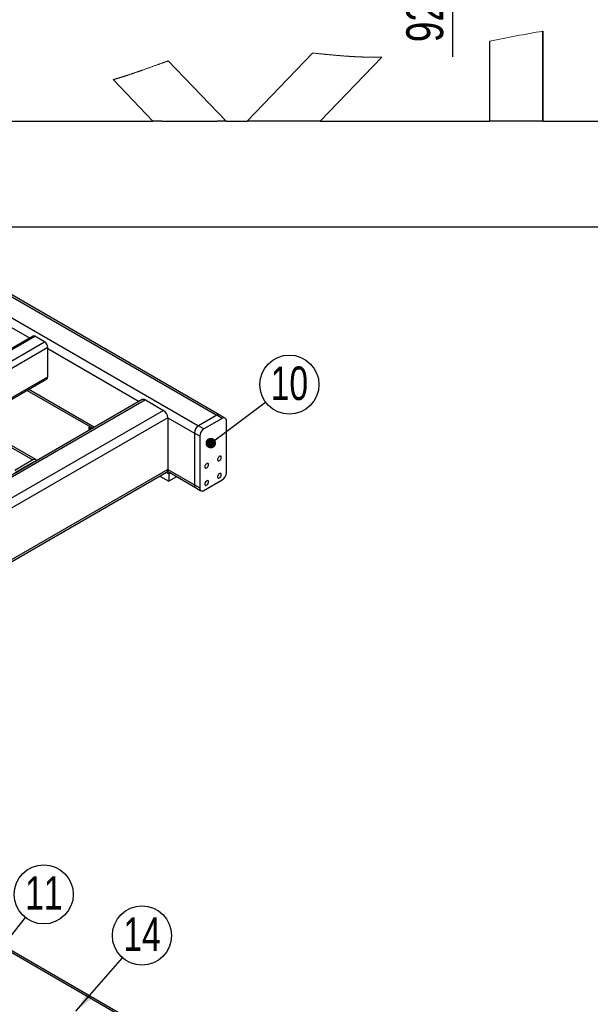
# Model space of a CAD drawing. Header units: millimetres. Extents: x 5 to 589, y 5 to 415.
# Tile 5 of 16: x 112 to 166, y 98 to 192. Entities that reach past the tile are written whole.
import ezdxf

# ---------------------------------------------------------------- set-up
doc = ezdxf.new("R2010")
doc.units = ezdxf.units.MM
doc.header["$PDSIZE"] = -1
doc.layers.add('COTES', color=1, linetype='Continuous')
doc.layers.add('NOTES', color=6, linetype='Continuous')
doc.layers.add('TRAIT-FORT', color=4, linetype='Continuous', lineweight=25)
doc.styles.add('SLDTEXTSTYLE0', font='TXT', dxfattribs={"width": 0.75})
doc.dimstyles.new('SLDDIMSTYLE11', dxfattribs={"dimtxt": 3.5, "dimasz": 2, "dimexe": 0, "dimexo": 0.0625, "dimgap": 0.875, "dimtad": 1, "dimdec": 1, "dimlfac": 10, "dimrnd": 1e-09, "dimzin": 12, "dimdsep": 46, "dimtxsty": 'SLDTEXTSTYLE0', "dimsah": 1, "dimcen": 0.09, "dimadec": 0, "dimazin": 3, "dimtfac": 1, "dimtdec": 1, "dimtmove": 0, "dimatfit": 0, "dimfxl": 1, "dimfrac": 2, "dimtolj": 1, "dimtzin": 12, "dimarcsym": 0})
doc.dimstyles.new('SLDDIMSTYLE8', dxfattribs={"dimtxt": 0.18, "dimasz": 1, "dimexe": 0, "dimexo": 0.0625, "dimgap": 0, "dimtad": 0, "dimtih": 1, "dimtoh": 1, "dimdec": 0, "dimrnd": 1e-09, "dimzin": 0, "dimdsep": 46, "dimtxsty": 'Standard', "dimblk1": 'DOT', "dimblk2": 'DOT', "dimsah": 1, "dimcen": 0.09, "dimadec": 0, "dimazin": 0, "dimtfac": 1, "dimtdec": 0, "dimtofl": 0, "dimtmove": 0, "dimatfit": 3, "dimldrblk": 'DOT', "dimfxl": 1, "dimfrac": 2, "dimtolj": 1, "dimtzin": 0, "dimarcsym": 0})
doc.dimstyles.new('SLDDIMSTYLE9', dxfattribs={"dimtxt": 0.18, "dimasz": 2, "dimexe": 0, "dimexo": 0.0625, "dimgap": 0, "dimtad": 0, "dimtih": 1, "dimtoh": 1, "dimdec": 0, "dimrnd": 1e-09, "dimzin": 0, "dimdsep": 46, "dimtxsty": 'Standard', "dimsah": 1, "dimcen": 0.09, "dimadec": 0, "dimazin": 0, "dimtfac": 2, "dimtdec": 0, "dimtofl": 0, "dimtmove": 0, "dimatfit": 3, "dimfxl": 1, "dimfrac": 2, "dimtolj": 1, "dimtzin": 0, "dimarcsym": 0})

# ---------------------------------------------------------------- blocks, each defined once
blk = doc.blocks.new('SW_NOTE_16')
at = {"layer": 'NOTES', "color": 0}
blk.add_circle((1.737, 2.202), 2.805, dxfattribs=at)
at = {"layer": 'NOTES', "color": 0, "insert": (1.746, 3.919), "char_height": 3.175, "attachment_point": 2, "style": 'SLDTEXTSTYLE0'}
blk.add_mtext('11', dxfattribs=at)
blk = doc.blocks.new('_Dot')
at = {"color": 0, "linetype": 'ByBlock', "lineweight": -2}
blk.add_line((-0.5, 0), (-1, 0), dxfattribs=at)
at = {"color": 0, "linetype": 'ByBlock', "const_width": 0.5}
blk.add_lwpolyline([(-0.25, 0, 1), (0.25, 0, 1)], format="xyb", close=True, dxfattribs=at)
blk = doc.blocks.new('SW_NOTE_21')
at = {"layer": 'NOTES', "color": 0}
blk.add_circle((1.844, 2.114), 2.805, dxfattribs=at)
at = {"layer": 'NOTES', "color": 0, "insert": (1.852, 3.831), "char_height": 3.175, "attachment_point": 2, "style": 'SLDTEXTSTYLE0'}
blk.add_mtext('14', dxfattribs=at)
blk = doc.blocks.new('SW_NOTE_24')
at = {"layer": 'NOTES', "color": 0}
blk.add_circle((2.25, 1.675), 2.805, dxfattribs=at)
at = {"layer": 'NOTES', "color": 0, "insert": (2.258, 3.392), "char_height": 3.175, "attachment_point": 2, "style": 'SLDTEXTSTYLE0'}
blk.add_mtext('10', dxfattribs=at)
blk = doc.blocks.new('_D_61')
at = {"layer": 'COTES', "color": 0, "lineweight": -2, "transparency": 16777216}
for p, q in [((153.315, 212.896), (153.315, 214.896)), ((136.699, 210.896), (153.315, 210.896)), ((153.315, 210.896), (153.315, 201.616)), ((103.924, 201.616), (153.315, 201.616)), ((153.315, 199.616), (153.315, 187.991))]:
    blk.add_line(p, q, dxfattribs=at)
at = {"layer": 'COTES', "color": 0, "transparency": 16777216}
for points in [[(152.981, 212.896), (153.648, 212.896), (153.315, 210.896)], [(152.981, 199.616), (153.648, 199.616), (153.315, 201.616)]]:
    blk.add_solid(points, dxfattribs=at)
at = {"layer": 'Defpoints', "color": 0, "transparency": 16777216}
for p in [(136.636, 210.896), (153.315, 210.896), (103.861, 201.616)]:
    blk.add_point(p, dxfattribs=at)
at = {"layer": 'COTES', "color": 0, "transparency": 16777216, "insert": (148.94, 192.804), "char_height": 3.5, "attachment_point": 2, "rotation": 90, "style": 'SLDTEXTSTYLE0'}
blk.add_mtext('\\A1;92.8', dxfattribs=at)

msp = doc.modelspace()

# ---------------------------------------------------------------- linework, layer by layer
at = {"lineweight": 18, "flags": 128}
for points in [[(126.3917, 187.6086), (126.3525, 187.5953), (126.3134, 187.5819), (126.2742, 187.5686), (126.2351, 187.5552), (126.1959, 187.5417), (126.1575, 187.5285), (126.119, 187.5152), (126.0806, 187.5019), (126.0421, 187.4886), (125.9964, 187.4727), (125.9506, 187.4568), (125.9048, 187.4408), (125.859, 187.4248), (125.8133, 187.4088), (125.7675, 187.3927), (125.7238, 187.3774), (125.6801, 187.362), (125.6364, 187.3466), (125.5927, 187.3311), (125.549, 187.3157), (125.5061, 187.3005), (125.4632, 187.2852), (125.4203, 187.27), (125.3774, 187.2547), (125.316, 187.2328), (125.2547, 187.211), (125.1934, 187.189), (125.132, 187.1671), (125.0707, 187.1451), (125.0022, 187.1206), (124.9337, 187.096), (124.8652, 187.0714), (124.7966, 187.0468), (124.7281, 187.0222), (124.6595, 186.9975), (124.5909, 186.9729), (124.5223, 186.9483), (124.4608, 186.9262), (124.3993, 186.9042), (124.3378, 186.8821), (124.2763, 186.8601), (124.2147, 186.8381), (124.1543, 186.8164), (124.0938, 186.7949), (124.0332, 186.7733), (123.9727, 186.7518), (123.9243, 186.7346), (123.8758, 186.7174), (123.8274, 186.7002), (123.7789, 186.6831), (123.7304, 186.666), (123.6827, 186.6492), (123.6351, 186.6324), (123.5874, 186.6157), (123.5397, 186.599), (123.4967, 186.5839), (123.4536, 186.5689), (123.4105, 186.5539), (123.3674, 186.5389), (123.3242, 186.524), (123.2811, 186.5091), (123.2379, 186.4942), (123.1984, 186.4806), (123.1588, 186.467), (123.1192, 186.4534), (123.0796, 186.4399), (123.04, 186.4264), (123.0003, 186.4129), (122.9607, 186.3995), (122.921, 186.3861), (122.8814, 186.3727), (122.8417, 186.3594), (122.802, 186.3461), (122.7623, 186.3329), (122.7248, 186.3204), (122.6874, 186.3079), (122.6499, 186.2955), (122.6124, 186.2832), (122.5749, 186.2708), (122.5408, 186.2597), (122.5067, 186.2485), (122.4726, 186.2374), (122.4384, 186.2263), (122.4043, 186.2152), (122.3701, 186.2042), (122.3359, 186.1932), (122.3046, 186.1832), (122.2733, 186.1731), (122.2419, 186.1631), (122.2106, 186.1532), (122.1792, 186.1433), (122.1478, 186.1333), (122.1164, 186.1235), (122.085, 186.1136), (122.0536, 186.1038), (122.0222, 186.094), (121.9908, 186.0843), (121.9593, 186.0746), (121.9297, 186.0654), (121.9, 186.0563), (121.8703, 186.0472), (121.8407, 186.0382), (121.811, 186.0292), (121.7819, 186.0204), (121.7529, 186.0116), (121.7238, 186.0029), (121.6948, 185.9942), (121.6657, 185.9856), (121.6366, 185.9769), (121.6076, 185.9683), (121.5809, 185.9605), (121.5542, 185.9526), (121.5275, 185.9448), (121.5008, 185.9371), (121.4741, 185.9293), (121.4474, 185.9216), (121.4207, 185.9139), (121.394, 185.9062), (121.3672, 185.8986), (121.3405, 185.891), (121.3137, 185.8834), (121.287, 185.8758), (121.2617, 185.8687), (121.2365, 185.8616), (121.2112, 185.8546), (121.186, 185.8476), (121.1607, 185.8406)], [(146.6173, 187.9775), (146.5878, 187.9768), (146.5583, 187.9761), (146.5288, 187.9754), (146.4993, 187.9747), (146.4699, 187.9741), (146.4409, 187.9735), (146.4119, 187.973), (146.383, 187.9724), (146.354, 187.9719), (146.3244, 187.9715), (146.2949, 187.971), (146.2653, 187.9706), (146.2358, 187.9702), (146.2062, 187.9699), (146.1766, 187.9695), (146.147, 187.9693), (146.1175, 187.969), (146.0879, 187.9688), (146.0583, 187.9686), (146.0288, 187.9684), (145.9992, 187.9683), (145.9696, 187.9682), (145.94, 187.9681), (145.9075, 187.968), (145.8749, 187.968), (145.8424, 187.9681), (145.8098, 187.9681), (145.7773, 187.9682), (145.7468, 187.9683), (145.7162, 187.9685), (145.6857, 187.9687), (145.6551, 187.9689), (145.6246, 187.9691), (145.5946, 187.9694), (145.5646, 187.9697), (145.5346, 187.97), (145.5046, 187.9704), (145.474, 187.9708), (145.4433, 187.9712), (145.4127, 187.9717), (145.3821, 187.9722), (145.3515, 187.9727), (145.3208, 187.9732), (145.2902, 187.9738), (145.2545, 187.9745), (145.2187, 187.9753), (145.183, 187.976), (145.1473, 187.9769), (145.1115, 187.9777), (145.0758, 187.9786), (145.0421, 187.9795), (145.0084, 187.9804), (144.9747, 187.9814), (144.941, 187.9824), (144.9073, 187.9834), (144.8715, 187.9845), (144.8358, 187.9856), (144.8, 187.9868), (144.7643, 187.988), (144.7285, 187.9893), (144.6927, 187.9906), (144.659, 187.9918), (144.6253, 187.9931), (144.5916, 187.9944), (144.5579, 187.9958), (144.5242, 187.9972), (144.4904, 187.9986), (144.4567, 188), (144.423, 188.0015), (144.3893, 188.003), (144.3556, 188.0045), (144.3224, 188.006), (144.2893, 188.0076), (144.2562, 188.0091), (144.2231, 188.0107), (144.1873, 188.0125), (144.1515, 188.0143), (144.1158, 188.0161), (144.08, 188.018), (144.0442, 188.0199), (144.0084, 188.0218), (143.9747, 188.0237), (143.941, 188.0255), (143.9072, 188.0274), (143.8735, 188.0293), (143.8398, 188.0313), (143.8021, 188.0335), (143.7645, 188.0357), (143.7268, 188.038), (143.6892, 188.0403), (143.6515, 188.0426), (143.6139, 188.045), (143.5762, 188.0474), (143.5386, 188.0498), (143.4955, 188.0526), (143.4525, 188.0555), (143.4095, 188.0583), (143.3664, 188.0613), (143.3234, 188.0642), (143.2804, 188.0672), (143.2373, 188.0702), (143.1979, 188.0731), (143.1584, 188.0759), (143.119, 188.0788), (143.0795, 188.0817), (143.0401, 188.0846), (143.0007, 188.0876), (142.9577, 188.0908), (142.9148, 188.0941), (142.8718, 188.0974), (142.8289, 188.1008), (142.786, 188.1042), (142.7438, 188.1075), (142.7016, 188.1109), (142.6594, 188.1143), (142.6173, 188.1177), (142.5742, 188.1213), (142.5312, 188.1249), (142.4882, 188.1285), (142.4452, 188.1321), (142.4021, 188.1357), (142.3591, 188.1394), (142.3161, 188.1431), (142.2659, 188.1475), (142.2157, 188.1519), (142.1655, 188.1563), (142.1153, 188.1608), (142.0651, 188.1653), (142.0149, 188.1699), (141.9676, 188.1742), (141.9203, 188.1785), (141.873, 188.1829), (141.8257, 188.1873), (141.7784, 188.1917), (141.7282, 188.1964), (141.678, 188.2011), (141.6278, 188.2059), (141.5776, 188.2107), (141.5275, 188.2155), (141.4773, 188.2204), (141.4182, 188.2261), (141.3591, 188.2319), (141.3, 188.2377), (141.2409, 188.2436), (141.1805, 188.2496), (141.1202, 188.2556), (141.0599, 188.2617), (140.9996, 188.2677), (140.9393, 188.2739), (140.879, 188.28), (140.8188, 188.2862), (140.7482, 188.2934), (140.6777, 188.3007), (140.6071, 188.308), (140.5366, 188.3153), (140.4661, 188.3226), (140.3956, 188.33), (140.3125, 188.3387), (140.2294, 188.3475), (140.1463, 188.3562), (140.0633, 188.365)]]:
    msp.add_lwpolyline(points, dxfattribs=at)
at = {"lineweight": 18}
msp.add_arc((179.3642, 85.6323), 106.2527, 99.47939, 102.225062, dxfattribs=at)
at = {"layer": 'TRAIT-FORT', "lineweight": 25}
for p, q in [((161.8649, 181.8974), (161.8649, 190.4341)), ((161.8651, 190.4341), (161.8651, 181.8974)), ((156.8649, 181.8974), (156.8649, 189.4755)), ((156.8651, 181.8974), (156.8651, 189.4756)), ((126.3917, 187.6086), (131.8649, 181.8974)), ((133.8651, 181.8974), (140.0633, 188.365)), ((146.6173, 187.9775), (140.7904, 181.8974)), ((124.9396, 181.8974), (121.1607, 185.8406)), ((76.4393, 185.5236), (130.9875, 154.0335)), ((131.2732, 154.0618), (76.725, 185.5518)), ((74.722, 184.5322), (129.2702, 153.0422)), ((108.8651, 181.8974), (124.9396, 181.8974)), ((125.7706, 181.8974), (124.9396, 181.8974)), ((125.7706, 181.8974), (131.0339, 181.8974)), ((131.8649, 181.8974), (131.0339, 181.8974)), ((131.8649, 181.8974), (133.8651, 181.8974)), ((134.6962, 181.8974), (133.8651, 181.8974)), ((139.9594, 181.8974), (134.6962, 181.8974)), ((140.7904, 181.8974), (139.9594, 181.8974)), ((140.7904, 181.8974), (156.8651, 181.8974)), ((157.3651, 181.8974), (156.8651, 181.8974)), ((161.3649, 181.8974), (157.3651, 181.8974)), ((161.8649, 181.8974), (161.3649, 181.8974)), ((161.8649, 181.8974), (177.9396, 181.8974)), ((68.1055, 176.0474), (113.5624, 149.8057)), ((113.8481, 149.834), (68.3912, 176.0757)), ((108.8651, 171.8974), (212.8651, 171.8974)), ((102.8547, 167.3585), (113.2347, 161.3662)), ((113.55, 161.5483), (103.7011, 155.8626)), ((103.9153, 155.8413), (113.7643, 161.527)), ((114.6734, 161.0022), (113.7643, 161.527)), ((104.8245, 155.3165), (114.6734, 161.0022)), ((105.1939, 154.8299), (114.9765, 160.4773)), ((114.9765, 157.6778), (114.9765, 160.4773)), ((114.9765, 160.3607), (123.648, 155.3547)), ((107.6186, 153.4302), (114.9765, 157.6778)), ((107.7442, 153.3577), (114.8877, 157.4815)), ((113.015, 156.4005), (119.2373, 152.8084)), ((113.1824, 156.4971), (119.4047, 152.9051)), ((123.9338, 155.5197), (71.4059, 125.196)), ((124.2195, 155.4914), (85.2865, 133.0159)), ((124.2195, 155.4914), (125.9367, 154.5)), ((125.9367, 154.5), (73.4088, 124.1763)), ((130.9875, 154.0335), (129.2702, 153.0422)), ((131.4926, 153.742), (130.9875, 154.0335)), ((131.7783, 153.7702), (131.2732, 154.0618)), ((126.3408, 153.8002), (73.9803, 123.5731)), ((126.3408, 153.8002), (126.3408, 148.9009)), ((126.3408, 153.8002), (128.8662, 152.3423)), ((129.7753, 152.7506), (129.2702, 153.0422)), ((131.4926, 153.742), (129.7753, 152.7506)), ((131.8966, 148.6094), (131.8966, 153.5086)), ((118.8657, 152.8663), (119.0014, 152.9446)), ((119.1016, 152.7301), (118.8657, 152.8663)), ((118.8657, 152.8663), (118.8657, 152.5939)), ((128.8662, 152.3423), (128.8662, 147.4431)), ((129.3713, 152.0507), (128.8662, 152.3423)), ((129.3713, 152.0507), (129.3713, 147.1515)), ((113.5624, 149.8057), (111.8451, 148.8143)), ((113.5624, 149.5724), (111.8451, 148.581)), ((113.5623, 149.5724), (113.597, 149.5524)), ((126.3408, 148.9009), (76.8433, 120.3267)), ((76.8433, 120.1334), (126.2224, 148.6393)), ((126.4418, 148.4927), (126.2051, 148.6293)), ((126.3045, 148.7286), (128.9846, 147.1814)), ((126.3408, 148.9009), (128.8662, 147.4431)), ((126.5775, 148.571), (126.4418, 148.4927)), ((126.4418, 148.4927), (126.4418, 147.7928)), ((125.5989, 148.2794), (126.4418, 147.7928)), ((127.1837, 148.2211), (126.4418, 147.7928)), ((128.8662, 147.4431), (129.3713, 147.1515)), ((129.7753, 146.9182), (131.4926, 147.9095)), ((128.9846, 147.1814), (129.4896, 146.8899)), ((154.3775, 78.5649), (99.8293, 110.0549)), ((154.4959, 78.3032), (99.9476, 109.7933))]:
    msp.add_line(p, q, dxfattribs=at)
at = {"layer": 'TRAIT-FORT', "lineweight": 25, "flags": 128}
for points in [[(130.0276, 149.0468), (130.085, 149.091), (130.1362, 149.1526), (130.1756, 149.2248), (130.199, 149.2998), (130.2038, 149.3695), (130.1895, 149.4264), (130.1577, 149.4643), (130.1117, 149.4791), (130.0567, 149.4691), (129.9985, 149.4355), (129.9435, 149.3819), (129.8976, 149.3141), (129.8657, 149.2395), (129.8514, 149.1661), (129.8562, 149.1019), (129.8796, 149.0539), (129.919, 149.0272), (129.9702, 149.0248), (130.0276, 149.0468)], [(131.24, 149.7468), (131.2974, 149.791), (131.3486, 149.8525), (131.388, 149.9247), (131.4114, 149.9997), (131.4162, 150.0695), (131.4019, 150.1263), (131.3701, 150.1642), (131.3242, 150.179), (131.2691, 150.169), (131.211, 150.1354), (131.1559, 150.0819), (131.11, 150.0141), (131.0782, 149.9394), (131.0639, 149.866), (131.0687, 149.8019), (131.0921, 149.7538), (131.1315, 149.7271), (131.1826, 149.7247), (131.24, 149.7468)], [(131.24, 148.1137), (131.2974, 148.1579), (131.3486, 148.2194), (131.388, 148.2916), (131.4114, 148.3666), (131.4162, 148.4364), (131.4019, 148.4933), (131.3701, 148.5311), (131.3242, 148.5459), (131.2691, 148.536), (131.211, 148.5024), (131.1559, 148.4488), (131.11, 148.381), (131.0782, 148.3064), (131.0639, 148.233), (131.0687, 148.1688), (131.0921, 148.1207), (131.1315, 148.094), (131.1826, 148.0916), (131.24, 148.1137)], [(130.0276, 147.4138), (130.085, 147.4579), (130.1362, 147.5195), (130.1756, 147.5917), (130.199, 147.6667), (130.2038, 147.7364), (130.1895, 147.7933), (130.1577, 147.8312), (130.1117, 147.846), (130.0567, 147.836), (129.9985, 147.8024), (129.9435, 147.7488), (129.8976, 147.6811), (129.8657, 147.6064), (129.8514, 147.533), (129.8562, 147.4688), (129.8796, 147.4208), (129.919, 147.3941), (129.9702, 147.3917), (130.0276, 147.4138)]]:
    msp.add_lwpolyline(points, dxfattribs=at)
at = {"layer": 'TRAIT-FORT', "lineweight": 25}
for centre, radius, start, end in [((113.6388, 161.3518), 0.2156, 54.382423, 114.307119), ((114.3185, 160.4474), 0.6586, 2.605478, 57.394522), ((114.7665, 157.6546), 0.2113, 305.013333, 6.298847), ((124.0521, 155.2578), 0.2874, 54.382423, 114.307119), ((125.4635, 153.7603), 0.8782, 2.605478, 57.394522), ((131.1549, 153.7999), 0.2874, 65.692881, 125.617577), ((129.7435, 152.3024), 0.8782, 122.605478, 177.394522), ((131.6503, 153.5486), 0.2495, 350.785963, 129.203285), ((130.2485, 152.0108), 0.8782, 122.605478, 177.394522), ((113.7199, 149.6161), 0.2465, 31.455849, 129.708513), ((113.651, 149.4419), 0.1578, 81.053093, 124.161456), ((126.069, 148.8663), 0.274, 304.056351, 7.25583), ((131.0194, 148.6493), 0.8782, 302.605478, 357.394522), ((129.138, 147.4085), 0.274, 172.74417, 235.943649), ((129.1462, 147.4122), 0.2817, 173.701152, 234.986667), ((129.6176, 147.1115), 0.2495, 170.785963, 309.203285)]:
    msp.add_arc(centre, radius, start, end, dxfattribs=at)

# ---------------------------------------------------------------- block references
at = {"layer": 'NOTES'}
for name, p in [('SW_NOTE_24', (135.6121, 155.2677)), ('SW_NOTE_16', (112.8543, 106.4388)), ('SW_NOTE_21', (122.0557, 102.628))]:
    msp.add_blockref(name, p, dxfattribs=at)

# ---------------------------------------------------------------- dimensions: what is measured, and where the dimension line sits
at = {"layer": 'COTES'}
dim = msp.add_linear_dim(base=(153.3145, 210.8965), p1=(103.8614, 201.6165), p2=(136.6361, 210.8965), angle=90, dimstyle='SLDDIMSTYLE11', dxfattribs=at)
dim.commit()
dim.dimension.update_dxf_attribs({"geometry": '_D_61', "text_midpoint": (153.3145, 192.804), "dimtype": 160})

# ---------------------------------------------------------------- leaders
at = {"layer": 'NOTES'}
for points, dimstyle in [([(130.4194, 151.4002), (135.6121, 155.2677)], 'SLDDIMSTYLE8'), ([(106.7996, 98.7608), (112.8543, 106.4388)], 'SLDDIMSTYLE8'), ([(117.6412, 97.5664), (122.0557, 102.628)], 'SLDDIMSTYLE9')]:
    msp.add_leader(points, dimstyle=dimstyle, dxfattribs=at)

doc.saveas('drawing.dxf')
